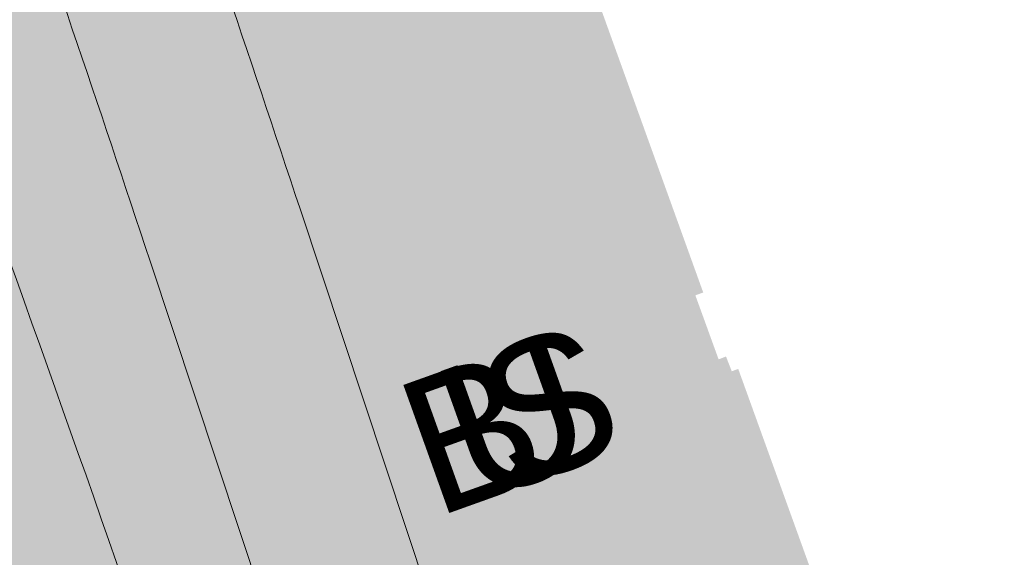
# Model space of a CAD drawing. Header units: metres. Extents: x -862 to 1262, y -354 to 644.
# Tile 10 of 256: x -686 to -664, y 380 to 392. Entities that reach past the tile are written whole.
import ezdxf

# ---------------------------------------------------------------- set-up
doc = ezdxf.new("R2010")
doc.units = ezdxf.units.M
doc.header["$LTSCALE"] = 0.5
doc.layers.add('BPR_Verkehr_220520', color=7, linetype='Continuous')
doc.styles.add('Arial', font='arial.ttf')

msp = doc.modelspace()

# ---------------------------------------------------------------- hatches: boundary and pattern name
at = {"layer": 'BPR_Verkehr_220520', "linetype": 'Continuous', "lineweight": 0, "true_color": 0xe4e6e5, "transparency": 33554687}
h = msp.add_hatch(color=254, dxfattribs=at)
edge = h.paths.add_edge_path()
edge.add_line((-735.0576339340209, 443.5542328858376), (-754.0158409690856, 441.9394737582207))
edge.add_arc((-720.0688278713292, 43.3825764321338), 400.0000001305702, 94.86840752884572, 95.39705040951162)
edge.add_line((-757.6916525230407, 441.609299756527), (-752.7191073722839, 427.7483260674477))
edge.add_line((-752.7191073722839, 427.7483260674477), (-721.5294896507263, 430.4055449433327))
edge.add_arc((-689.5818040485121, 55.41344043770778), 376.3505454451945, 94.26323114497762, 94.8695906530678, ccw=False)
edge.add_arc((-717.0405648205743, 423.7647037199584), 6.977242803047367, 19.66460541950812, 94.26323118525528, ccw=False)
edge.add_line((-710.4702445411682, 426.1126408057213), (-701.5192445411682, 399.8996408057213))
edge.add_line((-701.5192445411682, 399.8996408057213), (-701.5192445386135, 399.8996407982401))
edge.add_arc((-678.0183176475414, 407.9245443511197), 24.83329703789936, 198.8535884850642, 214.5522825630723)
edge.add_line((-698.4712445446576, 393.8401408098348), (-698.4712445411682, 393.8401408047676))
edge.add_line((-698.4712445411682, 393.8401408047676), (-698.4712445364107, 393.840140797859))
edge.add_arc((-762.2507745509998, 349.9199408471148), 77.43908840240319, 23.81578587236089, 34.55228257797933, ccw=False)
edge.add_line((-691.4057445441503, 381.1896408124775), (-691.4057445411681, 381.1896408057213))
edge.add_line((-691.4057445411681, 381.1896408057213), (-689.9922445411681, 377.2386408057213))
edge.add_line((-689.9922445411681, 377.2386408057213), (-689.9922445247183, 377.2386407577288))
edge.add_arc((-655.6123737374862, 389.0226633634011), 36.34334470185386, 198.919631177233, 202.8120144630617)
edge.add_line((-689.1130100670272, 374.9320257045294), (-689.1130100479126, 374.9320256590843))
edge.add_arc((-1445.345946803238, 113.9497801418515), 799.9999919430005, 17.73353985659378, 19.039978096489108, ccw=False)
edge.add_arc((-480.4803323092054, 422.5001337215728), 212.9999955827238, 197.7335398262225, 199.9175310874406)
edge.add_line((-680.739506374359, 349.9380132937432), (-674.5653256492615, 332.8983192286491))
edge.add_line((-674.5653256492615, 332.8983192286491), (-660.442401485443, 336.8090708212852))
edge.add_line((-660.442401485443, 336.8090708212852), (-660.4424014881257, 336.8090708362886))
edge.add_arc((-808.1004988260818, 310.4066790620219), 150.0000000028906, 10.13778525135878, 18.34288790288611)
edge.add_line((-665.721972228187, 357.6121359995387), (-665.7219722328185, 357.6121360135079))
edge.add_line((-665.7219722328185, 357.6121360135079), (-682.0868180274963, 406.9708919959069))
edge.add_line((-682.0868180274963, 406.9708919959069), (-683.8798624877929, 406.3282036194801))
edge.add_line((-683.8798624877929, 406.3282036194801), (-699.7331089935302, 450.9008955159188))
edge.add_line((-699.7331089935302, 450.9008955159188), (-698.9240738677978, 452.6214553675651))
edge.add_line((-698.9240738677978, 452.6214553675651), (-698.9240738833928, 452.6214553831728))
edge.add_arc((-689.7279906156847, 461.8101469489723), 13.00000000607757, 220.1601119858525, 224.9769639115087, ccw=False)
edge.add_line((-699.6631781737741, 453.4261116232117), (-699.663178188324, 453.4261116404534))
edge.add_arc((-668.9464612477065, 479.218530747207), 40.1094201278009, 200.32633827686, 220.0197335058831, ccw=False)
edge.add_line((-706.5582418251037, 465.2858517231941), (-707.545248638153, 468.1096418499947))
edge.add_line((-707.545248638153, 468.1096418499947), (-715.6175517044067, 490.3968424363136))
edge.add_line((-715.6175517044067, 490.3968424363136), (-715.6175517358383, 490.3968425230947))
edge.add_arc((-1091.708767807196, 354.1786456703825), 399.9999999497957, 19.91011187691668, 21.68282993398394)
edge.add_line((-720.0114345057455, 501.9659671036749), (-720.0114345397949, 501.965967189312))
edge.add_line((-720.0114345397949, 501.965967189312), (-729.5131724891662, 525.8636237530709))
edge.add_line((-729.5131724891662, 525.8636237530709), (-729.5131725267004, 525.8636238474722))
edge.add_arc((-357.8158391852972, 673.6509453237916), 400.000000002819, 200.0473714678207, 201.6828299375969, ccw=False)
edge.add_line((-733.5796477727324, 536.5321641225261), (-733.5796478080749, 536.5321642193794))
edge.add_line((-733.5796478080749, 536.5321642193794), (-750.2831492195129, 582.306865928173))
edge.add_line((-750.2831492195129, 582.306865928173), (-758.6303358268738, 579.7454639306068))
edge.add_line((-758.6303358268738, 579.7454639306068), (-747.4691113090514, 548.7066090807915))
edge.add_arc((-961.4506022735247, 471.7612618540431), 227.3953933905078, 8.257293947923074, 19.77801658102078, ccw=False)
edge.add_line((-736.4125915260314, 504.4194714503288), (-736.412591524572, 504.419471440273))
edge.add_arc((-617.6566181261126, 521.6537042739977), 119.9999999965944, 188.2572939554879, 199.9101118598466)
edge.add_line((-730.4839829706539, 480.7882452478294), (-730.4839829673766, 480.788245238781))
edge.add_line((-730.4839829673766, 480.788245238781), (-722.4991461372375, 458.7425342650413))
edge.add_arc((-738.4831301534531, 452.9532452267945), 17.00010625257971, 4.160136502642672, 19.910038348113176, ccw=False)
edge.add_arc((-730.0054203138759, 453.5698831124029), 8.499999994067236, -64.88159247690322, 4.160111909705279, ccw=False)
edge.add_line((-726.3972524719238, 445.8737071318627), (-726.3972524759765, 445.8737071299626))
edge.add_arc((-737.2217560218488, 468.962235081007), 25.49999999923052, 274.86840754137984, 295.1184075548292, ccw=False)
edge.add_line((-735.0576339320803, 443.5542328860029), (-735.0576339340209, 443.5542328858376))
at = {"layer": 'BPR_Verkehr_220520', "linetype": 'Continuous', "lineweight": 0, "true_color": 0xece5cf, "transparency": 33554687}
msp.add_hatch(color=254, dxfattribs=at).paths.add_polyline_path([(-670.1471113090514, 384.1706090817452), (-670.2739421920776, 384.4961749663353), (-670.4371113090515, 384.4326090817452), (-670.9491975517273, 385.8448469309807), (-670.7761113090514, 385.9076090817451), (-673.2651113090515, 392.8136090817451), (-675.7959114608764, 399.8330547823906), (-675.9691113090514, 399.7706090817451), (-676.4721113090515, 401.1626090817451), (-676.2847247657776, 401.2363349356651), (-676.4241113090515, 401.5906090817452), (-676.2821113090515, 401.6346090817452), (-678.6485806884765, 408.2032736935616), (-680.6220327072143, 407.4959210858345), (-652.7856163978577, 326.5430670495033), (-628.453203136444, 259.6297550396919), (-610.6792386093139, 210.3594882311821), (-610.0326503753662, 208.5661679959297), (-608.4967137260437, 209.1191866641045), (-608.4925034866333, 209.1207025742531), (-609.1622105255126, 210.967516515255), (-625.0311397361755, 254.9027700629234), (-634.9944971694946, 282.0311036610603), (-648.8607640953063, 320.5995091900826), (-668.027094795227, 374.1635633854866), (-666.5631113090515, 374.6926090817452), (-670.0043936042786, 384.2221599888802)])
at = {"layer": 'BPR_Verkehr_220520', "linetype": 'Continuous', "lineweight": 0, "true_color": 0xd0ced1, "transparency": 33554687}
for points in [[(-663.7400433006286, 351.1504992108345), (-663.0110388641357, 349.132503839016), (-647.4957273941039, 306.7319691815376), (-630.6718205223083, 260.2855251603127), (-612.3262772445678, 209.7103256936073), (-611.5949472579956, 207.6848049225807), (-609.6486347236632, 208.3855806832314), (-610.3970393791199, 210.4612899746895), (-628.1711341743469, 259.7319178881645), (-652.502777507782, 326.6431126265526), (-680.4371619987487, 407.8808741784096), (-682.4637445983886, 407.1544777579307)], [(-610.6792386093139, 210.3594882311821), (-610.0326503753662, 208.5661679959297), (-609.7503888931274, 208.667797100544), (-610.3970222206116, 210.4612423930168), (-610.3970393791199, 210.4612899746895), (-628.1711341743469, 259.7319178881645), (-652.502777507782, 326.6431126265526), (-680.3396020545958, 407.5971538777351), (-680.6220327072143, 407.4959210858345), (-652.7856163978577, 326.5430670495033), (-628.453203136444, 259.6297550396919)]]:
    msp.add_hatch(color=254, dxfattribs=at).paths.add_polyline_path(points)
at = {"layer": 'BPR_Verkehr_220520', "linetype": 'Continuous', "lineweight": 0, "true_color": 0xf7dcdc, "transparency": 33554687}
h = msp.add_hatch(color=254, dxfattribs=at)
edge = h.paths.add_edge_path()
edge.add_line((-682.0868180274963, 406.9708919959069), (-665.7219722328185, 357.6121360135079))
edge.add_line((-665.7219722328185, 357.6121360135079), (-665.7219720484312, 357.6121354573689))
edge.add_arc((-808.1004987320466, 310.4066791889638), 149.9999998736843, 17.943270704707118, 18.342887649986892, ccw=False)
edge.add_line((-665.3961970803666, 356.6179575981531), (-665.396196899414, 356.6179570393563))
edge.add_line((-665.396196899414, 356.6179570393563), (-662.7290956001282, 349.2350142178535))
edge.add_line((-662.7290956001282, 349.2350142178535), (-647.2138281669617, 306.8345999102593))
edge.add_line((-647.2138281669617, 306.8345999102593), (-630.389801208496, 260.3878242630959))
edge.add_line((-630.389801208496, 260.3878242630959), (-612.0441821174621, 209.8124157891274))
edge.add_line((-612.0441821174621, 209.8124157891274), (-611.4145657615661, 208.068605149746))
edge.add_line((-611.4145657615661, 208.068605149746), (-610.0326503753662, 208.5661679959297))
edge.add_line((-610.0326503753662, 208.5661679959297), (-610.6792386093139, 210.3594882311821))
edge.add_line((-610.6792386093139, 210.3594882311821), (-628.453203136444, 259.6297550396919))
edge.add_line((-628.453203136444, 259.6297550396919), (-652.7856163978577, 326.5430670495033))
edge.add_line((-652.7856163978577, 326.5430670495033), (-680.6220327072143, 407.4959210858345))
edge.add_line((-680.6220327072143, 407.4959210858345), (-682.0868180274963, 406.9708919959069))
at = {"layer": 'BPR_Verkehr_220520', "linetype": 'Continuous', "lineweight": 0, "true_color": 0xd0ced1, "transparency": 33554687}
h = msp.add_hatch(color=254, dxfattribs=at)
edge = h.paths.add_edge_path()
edge.add_line((-682.0868180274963, 406.9708919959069), (-665.7219722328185, 357.6121360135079))
edge.add_line((-665.7219722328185, 357.6121360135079), (-665.7219720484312, 357.6121354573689))
edge.add_arc((-808.1004987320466, 310.4066791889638), 149.9999998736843, 17.943270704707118, 18.342887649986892, ccw=False)
edge.add_line((-665.3961970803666, 356.6179575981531), (-665.396196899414, 356.6179570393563))
edge.add_line((-665.396196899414, 356.6179570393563), (-662.7290956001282, 349.2350142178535))
edge.add_line((-662.7290956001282, 349.2350142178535), (-647.2138281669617, 306.8345999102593))
edge.add_line((-647.2138281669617, 306.8345999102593), (-630.389801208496, 260.3878242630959))
edge.add_line((-630.389801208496, 260.3878242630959), (-612.0441821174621, 209.8124157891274))
edge.add_line((-612.0441821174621, 209.8124157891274), (-611.4145657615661, 208.068605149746))
edge.add_line((-611.4145657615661, 208.068605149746), (-610.0326503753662, 208.5661679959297))
edge.add_line((-610.0326503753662, 208.5661679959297), (-610.6792386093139, 210.3594882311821))
edge.add_line((-610.6792386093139, 210.3594882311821), (-628.453203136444, 259.6297550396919))
edge.add_line((-628.453203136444, 259.6297550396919), (-652.7856163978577, 326.5430670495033))
edge.add_line((-652.7856163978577, 326.5430670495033), (-680.6220327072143, 407.4959210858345))
edge.add_line((-680.6220327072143, 407.4959210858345), (-682.0868180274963, 406.9708919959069))

# ---------------------------------------------------------------- linework, layer by layer
at = {"layer": 'BPR_Verkehr_220520', "color": 255, "linetype": 'Continuous', "lineweight": 9, "transparency": 33554687, "elevation": 60, "flags": 128}
for points in [[(-640.230897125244, 247.6812076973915), (-677.68390858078, 351.0451818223), (-677.683908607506, 351.0451818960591, -0.00952974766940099), (-680.263709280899, 358.6122402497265), (-680.2637093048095, 358.6122403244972, 0.01009633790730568), (-690.7652562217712, 389.3014297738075), (-701.6179849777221, 419.0425247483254)], [(-664.4880009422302, 324.9006649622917), (-674.3932648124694, 352.2375171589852, -0.009529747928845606), (-676.9300176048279, 359.6783077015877, 0.01009633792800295), (-687.47732289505, 390.5012191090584), (-697.8225475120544, 418.8515367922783)], [(-619.6808963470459, 210.7807395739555), (-657.997107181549, 316.5269979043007, -0.0314034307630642), (-665.0497477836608, 340.6137067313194), (-665.049747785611, 340.6137067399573, 0.02452735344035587), (-670.3011399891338, 359.507576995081), (-670.3011399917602, 359.5075770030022), (-679.6655345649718, 387.751953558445, 0.006735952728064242), (-686.7236586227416, 408.1176312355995)], [(-665.032891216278, 326.7040655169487, -0.01668694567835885), (-668.4638127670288, 339.8428887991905, 0.0245273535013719), (-673.6233056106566, 358.4061163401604), (-682.9713154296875, 386.6010740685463, 0.006747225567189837), (-690.0417104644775, 407.0006722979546)]]:
    msp.add_lwpolyline(points, format="xyb", dxfattribs=at)

# ---------------------------------------------------------------- texts
at = {"layer": 'BPR_Verkehr_220520', "color": 255, "transparency": 33554687, "char_height": 3.000000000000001, "attachment_point": 1, "rotation": 19.711336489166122, "line_spacing_factor": 0.25, "style": 'Arial'}
for s, insert in [('U', (-676.8684318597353, 384.0635359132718, 60)), ('S', (-676.0130326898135, 384.3791086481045, 60)), ('B', (-677.7117030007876, 383.7524374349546, 60))]:
    msp.add_mtext(s, dxfattribs=dict(at, insert=insert))

doc.saveas('drawing.dxf')
